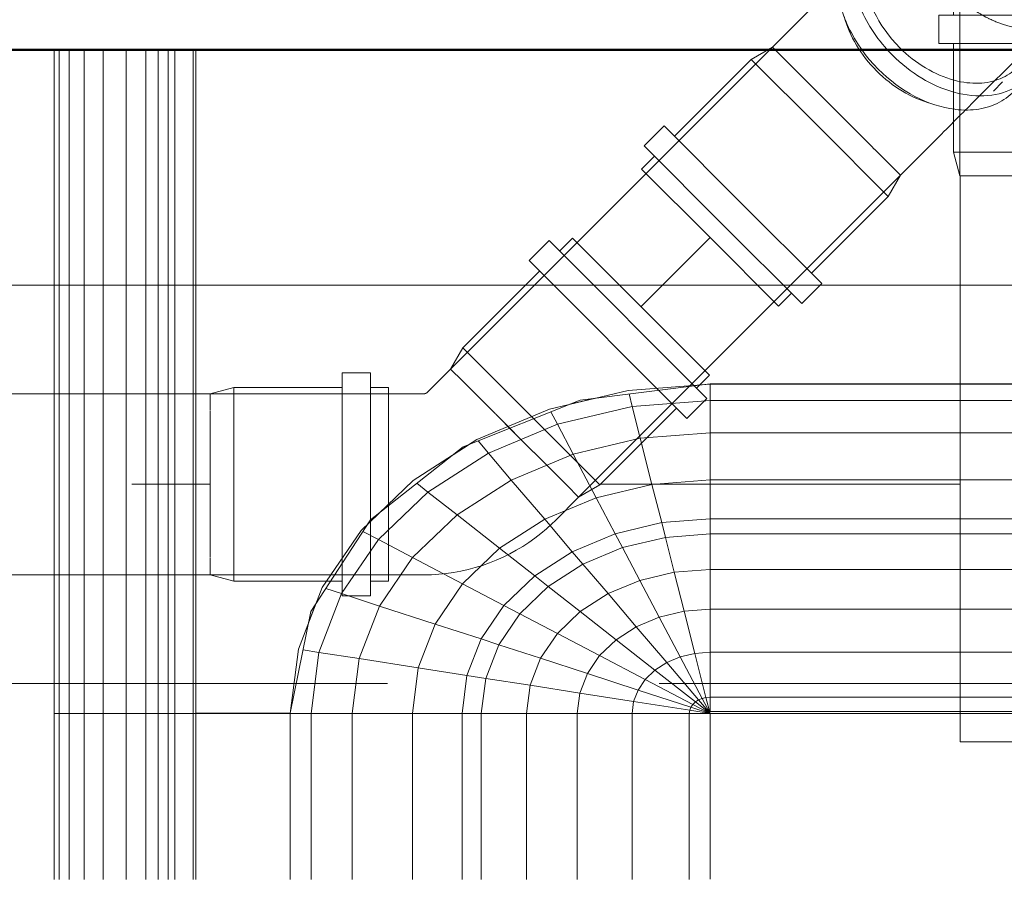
# Model space of a CAD drawing. Header units: millimetres. Extents: x -121 to 17420, y 1231 to 43130.
# Tile 51 of 57: x 14904 to 15176, y 42347 to 42584. Entities that reach past the tile are written whole.
import ezdxf

# ---------------------------------------------------------------- set-up
doc = ezdxf.new("R2010")
doc.units = ezdxf.units.MM
doc.linetypes.add('ADSK_Скрыто', pattern=[300, 150, -150])
doc.linetypes.add('ADSK_Штриховая_ш3 п1_5', pattern=[225, 150, -75])
for name, color, linetype, lineweight in [('A-____-____-DIMS', 211, 'Continuous', 9), ('A-____-____-DIMS-50', 211, 'Continuous', 9), ('A-DETL-____-HDLN', 90, 'ADSK_Скрыто', 9), ('A-DETL-____-MBND', 5, 'ADSK_Штриховая_ш3 п1_5', 20), ('A-WALL-____-MCUT', 113, 'Continuous', 50), ('A-WALL-____-OTLN', 113, 'Continuous', 20), ('M-EQPM-____-OTLN', 50, 'Continuous', 20), ('P-PIPE-____-OTLN', 3, 'Continuous', 20)]:
    doc.layers.add(name, color=color, linetype=linetype, lineweight=lineweight)
doc.styles.add('GOST Common_1', font='GOST_Common.ttf', dxfattribs={"width": 0.9, "height": 125})
doc.dimstyles.new('ADSK_Основной_2_5_мм', dxfattribs={"dimscale": 304.8, "dimtxt": 0.412449, "dimasz": 0.328084, "dimexe": 0.246063, "dimexo": 0.000807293, "dimgap": 0.049213, "dimtad": 1, "dimdec": 0, "dimlfac": 304.8, "dimdsep": 46, "dimtxsty": 'GOST Common_1', "dimblk1": 'OBLIQUE', "dimblk2": 'OBLIQUE', "dimsah": 1, "dimcen": 0.09, "dimdle": 0.246063, "dimazin": 2, "dimtfac": 1, "dimtdec": 4, "dimtix": 1, "dimtmove": 0, "dimatfit": 3, "dimfxl": 1, "dimtvp": 1, "dimtolj": 1, "dimtzin": 0, "dimlwd": 20, "dimlwe": 20, "dimarcsym": 2})

# ---------------------------------------------------------------- blocks, each defined once
blk = doc.blocks.new('Прямая форма - 83 new-608743-В_Этаж 01_Канализация')
at = {"layer": 'A-WALL-____-MCUT', "color": 253}
blk.add_line((5700, -200), (8700, -200), dxfattribs=at)
blk = doc.blocks.new('Прямая форма - SW - 005-608744-В_Этаж 01_Канализация')
blk.add_blockref('Прямая форма - 83 new-608743-В_Этаж 01_Канализация', (0, 0))
blk = doc.blocks.new('Прямая форма - 83 new-608910-В_Этаж 01_Канализация')
at = {"layer": 'M-EQPM-____-OTLN', "color": 9}
for p, q in [((-299.99, 0), (-299.99, -183.27)), ((-291.73, 0), (-291.73, -183.27)), ((-286.45, 0), (-286.45, -183.27)), ((-280.15, 0), (-280.15, -183.27)), ((-261.6, 0), (-261.6, -183.27)), ((-260.87, -183.24), (-260.87, 0)), ((-260.84, 0), (-260.84, -183.27)), ((-298.6, 0), (-298.6, -183.27)), ((-295.82, 0), (-295.82, -183.27)), ((-274.68, 0), (-274.68, -183.27)), ((-271.3, 0), (-271.3, -183.27)), ((-268.48, 0), (-268.48, -183.27)), ((-266.64, 0), (-266.64, -183.27)), ((-118.83, -92.28), (-154.66, -96.74)), ((-141.45, -94.07), (-118.83, -92.32)), ((-21.4, -92.28), (-118.83, -92.28)), ((-118.83, -92.32), (-118.83, -96.84)), ((-118.83, -92.32), (-21.39, -92.32)), ((-118.83, -96.84), (-118.83, -92.32)), ((-163.2, -99.24), (-141.45, -94.07)), ((-140.32, -98.51), (-141.2, -95.06)), ((-154.66, -96.74), (-186.98, -109.66)), ((-150.5, -96.22), (-157.58, -97.91)), ((-118.83, -96.84), (-140.32, -98.51)), ((-118.83, -96.84), (-118.83, -105.76)), ((-21.06, -96.84), (-118.83, -96.84)), ((-118.83, -105.76), (-118.83, -96.84)), ((-183.25, -107.65), (-163.2, -99.24)), ((-160.99, -103.42), (-162.8, -99.99)), ((-140.32, -98.51), (-160.99, -103.42)), ((-138.11, -107.25), (-140.32, -98.51)), ((-160.99, -103.42), (-180.04, -111.41)), ((-156.64, -111.66), (-160.99, -103.42)), ((-118.83, -105.76), (-138.11, -107.25)), ((-118.83, -105.76), (-118.83, -118.79)), ((-18.71, -105.76), (-118.83, -105.76)), ((-118.83, -118.79), (-118.83, -105.76)), ((-200.82, -118.96), (-183.25, -107.65)), ((-180.04, -111.41), (-182.92, -108.03)), ((-138.11, -107.25), (-156.64, -111.66)), ((-134.86, -120.03), (-138.11, -107.25)), ((-186.98, -109.66), (-212.64, -129.78)), ((-180.04, -111.41), (-196.74, -122.16)), ((-185.36, -109.01), (-189.8, -111.86)), ((-173.73, -118.82), (-180.04, -111.41)), ((-156.64, -111.66), (-173.73, -118.82)), ((-150.29, -123.7), (-156.64, -111.66)), ((-215.24, -132.74), (-200.82, -118.96)), ((-173.73, -118.82), (-188.7, -128.46)), ((-164.5, -129.66), (-173.73, -118.82)), ((-118.83, -118.79), (-134.86, -120.03)), ((-118.83, -118.79), (-118.83, -129.56)), ((-16.37, -118.79), (-118.83, -118.79)), ((-118.83, -129.56), (-118.83, -118.79)), ((-196.74, -122.16), (-210.44, -135.26)), ((-196.74, -122.16), (-199.83, -119.73)), ((-188.7, -128.46), (-196.74, -122.16)), ((-134.86, -120.03), (-150.29, -123.7)), ((-132.18, -130.59), (-134.86, -120.03)), ((-150.29, -123.7), (-164.5, -129.66)), ((-145.03, -133.65), (-150.29, -123.7)), ((-209.86, -127.6), (-213.45, -131.03)), ((-212.64, -129.78), (-229.11, -155.13)), ((-188.7, -128.46), (-200.99, -140.21)), ((-176.96, -137.68), (-188.7, -128.46)), ((-164.5, -129.66), (-176.96, -137.68)), ((-156.87, -138.61), (-164.5, -129.66)), ((-118.83, -129.56), (-132.18, -130.59)), ((-118.83, -129.56), (-118.83, -133.71)), ((-15, -129.56), (-118.83, -129.56)), ((-118.83, -133.71), (-118.83, -129.56)), ((-225.96, -148.47), (-215.24, -132.74)), ((-210.44, -135.26), (-214.73, -133.01)), ((-132.18, -130.59), (-145.03, -133.65)), ((-131.15, -134.66), (-132.18, -130.59)), ((-210.44, -135.26), (-220.62, -150.2)), ((-200.99, -140.21), (-210.44, -135.26)), ((-145.03, -133.65), (-156.87, -138.61)), ((-143.01, -137.48), (-145.03, -133.65)), ((-131.15, -134.66), (-143.01, -137.48)), ((-118.83, -133.71), (-131.15, -134.66)), ((-128.72, -144.27), (-131.15, -134.66)), ((-118.83, -133.71), (-118.83, -143.5)), ((-14.47, -133.71), (-118.83, -133.71)), ((-118.83, -143.5), (-118.83, -133.71)), ((-176.96, -137.68), (-187.18, -147.45)), ((-167.24, -145.29), (-176.96, -137.68)), ((-156.87, -138.61), (-167.24, -145.29)), ((-153.93, -142.06), (-156.87, -138.61)), ((-143.01, -137.48), (-153.93, -142.06)), ((-138.23, -146.53), (-143.01, -137.48)), ((-200.99, -140.21), (-210.13, -153.61)), ((-187.18, -147.45), (-200.99, -140.21)), ((-153.93, -142.06), (-163.51, -148.22)), ((-146.99, -150.2), (-153.93, -142.06)), ((-118.83, -143.5), (-128.72, -144.27)), ((-118.83, -143.5), (-118.83, -154.51)), ((-13.23, -143.5), (-118.83, -143.5)), ((-118.83, -154.51), (-118.83, -143.5)), ((-167.24, -145.29), (-175.76, -153.43)), ((-163.51, -148.22), (-167.24, -145.29)), ((-138.23, -146.53), (-146.99, -150.2)), ((-128.72, -144.27), (-138.23, -146.53)), ((-132.86, -156.7), (-138.23, -146.53)), ((-125.98, -155.06), (-128.72, -144.27)), ((-232.55, -165.53), (-225.96, -148.47)), ((-220.62, -150.2), (-224.98, -148.78)), ((-187.18, -147.45), (-194.78, -158.6)), ((-175.76, -153.43), (-187.18, -147.45)), ((-163.51, -148.22), (-171.37, -155.74)), ((-154.68, -155.15), (-163.51, -148.22)), ((-220.62, -150.2), (-226.89, -166.41)), ((-210.13, -153.61), (-220.62, -150.2)), ((-146.99, -150.2), (-154.68, -155.15)), ((-139.2, -159.35), (-146.99, -150.2)), ((-227.69, -152.95), (-229.73, -158.23)), ((-210.13, -153.61), (-215.75, -168.15)), ((-194.78, -158.6), (-210.13, -153.61)), ((-175.76, -153.43), (-182.09, -162.72)), ((-171.37, -155.74), (-175.76, -153.43)), ((-118.83, -154.51), (-125.98, -155.06)), ((-118.83, -154.51), (-118.83, -166.38)), ((-11.83, -154.51), (-118.83, -154.51)), ((-118.83, -166.38), (-118.83, -154.51)), ((-229.11, -155.13), (-234.78, -183.24)), ((-171.37, -155.74), (-177.21, -164.3)), ((-160.98, -161.18), (-171.37, -155.74)), ((-154.68, -155.15), (-160.98, -161.18)), ((-144.76, -162.93), (-154.68, -155.15)), ((-132.86, -156.7), (-139.2, -159.35)), ((-125.98, -155.06), (-132.86, -156.7)), ((-127.07, -167.67), (-132.86, -156.7)), ((-123.03, -166.71), (-125.98, -155.06)), ((-194.78, -158.6), (-199.45, -170.69)), ((-182.09, -162.72), (-194.78, -158.6)), ((-139.2, -159.35), (-144.76, -162.93)), ((-130.79, -169.23), (-139.2, -159.35)), ((-182.09, -162.72), (-185.98, -172.79)), ((-177.21, -164.3), (-182.09, -162.72)), ((-160.98, -161.18), (-165.67, -168.05)), ((-149.32, -167.29), (-160.98, -161.18)), ((-144.76, -162.93), (-149.32, -167.29)), ((-134.05, -171.33), (-144.76, -162.93)), ((-234.78, -183.27), (-232.55, -165.53)), ((-226.89, -166.41), (-231.25, -165.73)), ((-177.21, -164.3), (-180.8, -173.6)), ((-165.67, -168.05), (-177.21, -164.3)), ((-226.89, -166.41), (-229.01, -183.27)), ((-215.75, -168.15), (-226.89, -166.41)), ((-215.75, -168.15), (-217.65, -183.27)), ((-199.45, -170.69), (-215.75, -168.15)), ((-165.67, -168.05), (-168.55, -175.51)), ((-152.71, -172.26), (-165.67, -168.05)), ((-149.32, -167.29), (-152.71, -172.26)), ((-136.73, -173.89), (-149.32, -167.29)), ((-127.07, -167.67), (-130.79, -169.23)), ((-123.03, -166.71), (-127.07, -167.67)), ((-121.02, -179.12), (-127.07, -167.67)), ((-118.83, -166.38), (-123.03, -166.71)), ((-119.94, -178.86), (-123.03, -166.71)), ((-118.83, -166.38), (-118.83, -178.78)), ((-9.11, -166.38), (-118.83, -166.38)), ((-118.83, -178.78), (-118.83, -166.38)), ((-199.45, -170.69), (-201.03, -183.27)), ((-185.98, -172.79), (-199.45, -170.69)), ((-134.05, -171.33), (-136.73, -173.89)), ((-130.79, -169.23), (-134.05, -171.33)), ((-122.88, -180.09), (-134.05, -171.33)), ((-122.01, -179.53), (-130.79, -169.23)), ((-185.98, -172.79), (-187.3, -183.27)), ((-180.8, -173.6), (-185.98, -172.79)), ((-180.8, -173.6), (-182.02, -183.27)), ((-168.55, -175.51), (-180.8, -173.6)), ((-152.71, -172.26), (-154.8, -177.66)), ((-138.72, -176.81), (-152.71, -172.26)), ((-136.73, -173.89), (-138.72, -176.81)), ((-123.59, -180.77), (-136.73, -173.89)), ((-168.55, -175.51), (-169.53, -183.27)), ((-154.8, -177.66), (-168.55, -175.51)), ((-154.8, -177.66), (-155.5, -183.27)), ((-139.94, -179.98), (-154.8, -177.66)), ((-138.72, -176.81), (-139.94, -179.98)), ((-124.12, -181.55), (-138.72, -176.81)), ((-121.02, -179.12), (-122.01, -179.53)), ((-119.94, -178.86), (-121.02, -179.12)), ((-118.83, -183.27), (-121.02, -179.12)), ((-118.83, -178.78), (-119.94, -178.86)), ((-118.83, -183.27), (-119.94, -178.86)), ((-118.83, -178.78), (-118.83, -182.73)), ((118.83, -178.78), (-118.83, -178.78)), ((-118.83, -182.73), (-118.83, -178.78)), ((-139.94, -179.98), (-140.36, -183.27)), ((-124.45, -182.4), (-139.94, -179.98)), ((-124.12, -181.55), (-124.45, -182.4)), ((-123.59, -180.77), (-124.12, -181.55)), ((-118.83, -183.27), (-124.12, -181.55)), ((-122.88, -180.09), (-123.59, -180.77)), ((-118.83, -183.27), (-123.59, -180.77)), ((-122.01, -179.53), (-122.88, -180.09)), ((-118.83, -183.27), (-122.88, -180.09)), ((-118.83, -183.27), (-122.01, -179.53)), ((-298.6, -183.27), (-299.99, -183.27)), ((-299.99, -183.27), (-299.99, -229.09)), ((-299.99, -183.27), (-298.6, -183.27)), ((-295.82, -183.27), (-298.6, -183.27)), ((-298.6, -183.27), (-298.6, -229.09)), ((-298.6, -183.27), (-295.82, -183.27)), ((-291.73, -183.27), (-295.82, -183.27)), ((-295.82, -183.27), (-295.82, -229.09)), ((-295.82, -183.27), (-291.73, -183.27)), ((-286.45, -183.27), (-291.73, -183.27)), ((-291.73, -183.27), (-291.73, -229.09)), ((-291.73, -183.27), (-286.45, -183.27)), ((-280.15, -183.27), (-286.45, -183.27)), ((-286.45, -183.27), (-286.45, -229.09)), ((-286.45, -183.27), (-280.15, -183.27)), ((-276.59, -183.27), (-280.15, -183.27)), ((-280.15, -183.27), (-280.15, -229.09)), ((-280.15, -183.27), (-276.59, -183.27)), ((-274.68, -183.27), (-276.59, -183.27)), ((-276.59, -183.27), (-274.68, -183.27)), ((-271.3, -183.27), (-274.68, -183.27)), ((-274.68, -183.27), (-274.68, -229.09)), ((-274.68, -183.27), (-271.3, -183.27)), ((-268.48, -183.27), (-271.3, -183.27)), ((-271.3, -183.27), (-271.3, -229.09)), ((-271.3, -183.27), (-268.48, -183.27)), ((-266.64, -183.27), (-268.48, -183.27)), ((-268.48, -183.27), (-268.48, -229.09)), ((-268.48, -183.27), (-266.64, -183.27)), ((-261.6, -183.27), (-266.64, -183.27)), ((-266.64, -183.27), (-266.64, -229.09)), ((-266.64, -183.27), (-261.6, -183.27)), ((-260.87, -183.27), (-261.6, -183.27)), ((-261.6, -183.27), (-261.6, -229.09)), ((-261.6, -183.27), (-260.87, -183.27)), ((-234.78, -183.24), (-260.84, -183.24)), ((-260.84, -183.27), (-260.84, -229.09)), ((-260.84, -183.27), (-234.78, -183.27)), ((-234.78, -183.27), (-234.78, -229.09)), ((-234.78, -183.27), (-229.01, -183.27)), ((-229.01, -183.27), (-234.78, -183.27)), ((-229.01, -183.27), (-229.01, -229.09)), ((-229.01, -183.27), (-217.65, -183.27)), ((-217.65, -183.27), (-229.01, -183.27)), ((-217.65, -183.27), (-217.65, -229.09)), ((-217.65, -183.27), (-201.03, -183.27)), ((-201.03, -183.27), (-217.65, -183.27)), ((-201.03, -183.27), (-201.03, -229.09)), ((-201.03, -183.27), (-187.3, -183.27)), ((-187.3, -183.27), (-201.03, -183.27)), ((-187.3, -183.27), (-187.3, -229.09)), ((-187.3, -183.27), (-182.02, -183.27)), ((-182.02, -183.27), (-187.3, -183.27)), ((-182.02, -183.27), (-182.02, -229.09)), ((-182.02, -183.27), (-169.53, -183.27)), ((-169.53, -183.27), (-182.02, -183.27)), ((-169.53, -183.27), (-169.53, -229.09)), ((-169.53, -183.27), (-155.5, -183.27)), ((-155.5, -183.27), (-169.53, -183.27)), ((-155.5, -183.27), (-155.5, -229.09)), ((-155.5, -183.27), (-140.36, -183.27)), ((-140.36, -183.27), (-155.5, -183.27)), ((-140.36, -183.27), (-140.36, -229.09)), ((-140.36, -183.27), (-124.56, -183.27)), ((-124.56, -183.27), (-140.36, -183.27)), ((-124.45, -182.4), (-124.56, -183.27)), ((-124.56, -183.27), (-124.56, -229.09)), ((-124.56, -183.27), (-118.83, -183.27)), ((-118.83, -183.27), (-124.56, -183.27)), ((-118.83, -183.27), (-124.45, -182.4)), ((-118.83, -182.73), (-5.2, -182.73)), ((-118.83, -229.07), (-118.83, -183.27)), ((-118.83, -183.27), (-118.83, -229.07)), ((-7.32, -183.27), (-118.83, -183.27))]:
    blk.add_line(p, q, dxfattribs=at)
blk = doc.blocks.new('Прямая форма - FU - 054-608911-В_Этаж 01_Канализация')
blk.add_blockref('Прямая форма - 83 new-608910-В_Этаж 01_Канализация', (0, 0))
blk = doc.blocks.new('83 new_ifc_RVT-1-В_Этаж 01_Канализация')
at = {"layer": 'A-WALL-____-OTLN', "color": 9, "lineweight": 20}
blk.add_blockref('Прямая форма - SW - 005-608744-В_Этаж 01_Канализация', (21210.28, 42775.83), dxfattribs=at)
at = {"layer": 'M-EQPM-____-OTLN', "color": 9, "lineweight": 20}
blk.add_blockref('Прямая форма - FU - 054-608911-В_Этаж 01_Канализация', (29360.06, 42575.83), dxfattribs=at)
blk = doc.blocks.new('ADSK_ППР_Отвод канализационный - Отвод раструбный-1589351-В_Этаж 01_Канализация')
at = {"layer": 'A-DETL-____-HDLN', "color": 12, "flags": 128}
for points in [[(29310.28, 42617.99), (29310.28, 42617.97), (29310.28, 42617.91), (29310.28, 42617.8), (29310.28, 42617.66)], [(29360.28, 42617.61), (29360.28, 42617.77), (29360.28, 42617.89), (29360.28, 42617.96), (29360.28, 42617.99), (29360.28, 42617.99)]]:
    blk.add_lwpolyline(points, dxfattribs=at)
at = {"layer": 'A-DETL-____-HDLN', "color": 12}
for start, end in [(120, 124.5503), (123.1576, 124.4513), (55.4497, 60), (55.5487, 56.8424), (127.7012, 135), (127.7999, 128.6079), (125.0049, 127.1875), (52.8125, 54.9951), (45, 52.2988), (51.3921, 52.2001), (168.8794, 181.5617), (357.2414, 11.1206)]:
    blk.add_arc((29335.28, 42617.99), 25, start, end, dxfattribs=at)
at = {"layer": 'P-PIPE-____-OTLN', "color": 22}
for p, q in [((29308.53, 42590.33), (29308.53, 42585.33)), ((29362.03, 42590.33), (29308.53, 42590.33)), ((29310.28, 42591.68), (29310.28, 42540.99)), ((29360.28, 42540.99), (29360.28, 42591.68)), ((29362.03, 42585.33), (29362.03, 42590.33)), ((29304.48, 42585.33), (29304.48, 42577.53)), ((29366.08, 42585.33), (29304.48, 42585.33)), ((29366.08, 42577.53), (29366.08, 42585.33)), ((29366.08, 42577.53), (29304.48, 42577.53)), ((29308.53, 42577.53), (29308.53, 42547.53)), ((29362.03, 42547.53), (29362.03, 42577.53)), ((29308.53, 42547.53), (29310.28, 42540.99)), ((29362.03, 42547.53), (29308.53, 42547.53)), ((29360.28, 42540.99), (29362.03, 42547.53)), ((29310.28, 42540.99), (29314.9, 42540.99)), ((29315.06, 42540.99), (29315.5, 42540.99)), ((29315.47, 42540.99), (29327.51, 42540.99)), ((29327.88, 42540.99), (29335.28, 42540.99)), ((29335.28, 42540.99), (29342.69, 42540.99)), ((29343.06, 42540.99), (29355.09, 42540.99)), ((29355.07, 42540.99), (29355.51, 42540.99)), ((29355.67, 42540.99), (29360.28, 42540.99))]:
    blk.add_line(p, q, dxfattribs=at)
at = {"layer": 'P-PIPE-____-OTLN', "color": 22, "flags": 128}
for points in [[(29310.28, 42617.66), (29310.28, 42617.47), (29310.28, 42617.24), (29310.28, 42616.97), (29310.28, 42616.66), (29310.28, 42616.31), (29310.28, 42615.92), (29310.28, 42615.49), (29310.28, 42615.02), (29310.28, 42614.52), (29310.28, 42613.97), (29310.28, 42613.4), (29310.28, 42612.79), (29310.28, 42612.14), (29310.28, 42611.46), (29310.28, 42610.75), (29310.28, 42610.01), (29310.28, 42609.24), (29310.28, 42608.45), (29310.28, 42607.62), (29310.28, 42606.77), (29310.28, 42605.9), (29310.28, 42605), (29310.28, 42604.08), (29310.28, 42603.14), (29310.28, 42602.19), (29310.28, 42601.21), (29310.28, 42600.23), (29310.28, 42599.22), (29310.28, 42598.21), (29310.28, 42597.18), (29310.28, 42596.15), (29310.28, 42595.11), (29310.28, 42594.06), (29310.28, 42593.01), (29310.28, 42591.96), (29310.28, 42591.68)], [(29360.28, 42591.68), (29360.28, 42592.73), (29360.28, 42593.78), (29360.28, 42594.83), (29360.28, 42595.87), (29360.28, 42596.91), (29360.28, 42597.93), (29360.28, 42598.95), (29360.28, 42599.96), (29360.28, 42600.95), (29360.28, 42601.93), (29360.28, 42602.89), (29360.28, 42603.83), (29360.28, 42604.75), (29360.28, 42605.66), (29360.28, 42606.54), (29360.28, 42607.39), (29360.28, 42608.23), (29360.28, 42609.03), (29360.28, 42609.81), (29360.28, 42610.56), (29360.28, 42611.27), (29360.28, 42611.96), (29360.28, 42612.62), (29360.28, 42613.24), (29360.28, 42613.82), (29360.28, 42614.37), (29360.28, 42614.89), (29360.28, 42615.37), (29360.28, 42615.8), (29360.28, 42616.21), (29360.28, 42616.57), (29360.28, 42616.89), (29360.28, 42617.17), (29360.28, 42617.41), (29360.28, 42617.61)]]:
    blk.add_lwpolyline(points, dxfattribs=at)
at = {"layer": 'P-PIPE-____-OTLN', "color": 22}
for radius, start, end in [(30.8, 90, 212.271), (30.8, 328.1809, 90), (26.75, 90, 200.1682), (26.75, 339.6863, 90), (25, 124.5669, 127.6843), (25, 52.3157, 55.4331)]:
    blk.add_arc((29335.28, 42617.99), radius, start, end, dxfattribs=at)
blk = doc.blocks.new('ADSK_ППР_Отвод канализационный_Составной - Отвод раструбный-1589352-В_Этаж 01_Канализация')
at = {"layer": 'A-DETL-____-HDLN', "color": 12}
for p, q in [((29306.25, 42624.32), (29306.02, 42624.08)), ((29313.41, 42560.77), (29342.05, 42589.41)), ((29325.93, 42570.81), (29340.93, 42585.81)), ((29325.93, 42570.81), (29340.93, 42585.81)), ((29319.53, 42564.41), (29322.03, 42566.91)), ((29319.53, 42564.41), (29322.03, 42566.91)), ((29324.9, 42564.05), (29328.8, 42567.95)), ((29324.9, 42564.05), (29328.8, 42567.95))]:
    blk.add_line(p, q, dxfattribs=at)
at = {"layer": 'A-DETL-____-HDLN', "color": 12, "flags": 128}
blk.add_lwpolyline([(29313.41, 42560.77), (29312.87, 42560.23), (29312.32, 42559.67), (29311.74, 42559.1), (29311.15, 42558.5), (29310.53, 42557.89), (29309.91, 42557.26), (29309.26, 42556.62), (29308.6, 42555.96)], dxfattribs=at)
at = {"layer": 'A-DETL-____-HDLN', "color": 12}
for radius, start, end in [(30.8, 85.9067, 102.7602), (26.75, 85.938, 102.6694), (26.75, 68.0505, 85.4621), (30.8, 49.9067, 66.7602), (25, 45, 225), (30.8, 121.7939, 138.7602), (26.75, 104.0505, 121.4621), (25, 60, 120), (26.75, 49.938, 66.6694), (26.75, 121.938, 138.6694), (25, 120, 124.5503), (25, 55.4497, 60), (25, 127.7012, 135), (25, 125.0049, 127.1875), (25, 52.8125, 54.9951), (25, 45, 52.2988), (26.75, 45, 49.4621), (26.75, 32.0505, 45), (25, 135, 225), (26.75, 140.0505, 157.4621), (25, 225, 45), (25, 225, 45), (30.8, 13.9067, 30.7602), (26.75, 13.938, 30.6694), (30.8, 157.9067, 174.7602), (26.75, 157.938, 174.6694), (26.75, 9, 13.4621), (26.75, 176.0505, 193.4621), (26.75, 356.0505, 9), (26.75, 349.323, 354.6694), (30.8, 337.9067, 354.7602), (26.75, 333, 348.9594), (30.8, 193.9067, 210.7602), (26.75, 193.938, 195.6628), (26.75, 195.9655, 225), (26.75, 225, 333), (30.8, 211.9597, 225), (30.8, 297, 326.3639), (30.8, 225, 249.3691), (30.8, 294.7541, 297), (30.8, 249.7035, 261), (30.8, 261, 293.7837)]:
    blk.add_arc((29335.28, 42617.99), radius, start, end, dxfattribs=at)
for centre, major_axis, start_param, end_param in [((29322.02, 42604.73), (-18.92, 18.92), 6.04032, 6.098085), ((29322.02, 42604.73), (-18.92, 18.92), 6.04032, 6.098085), ((29325.28, 42607.99), (-17.68, 17.68), 0.134589, 0.158584), ((29325.28, 42607.99), (-17.68, 17.68), 0.134589, 0.158584), ((29325.28, 42607.99), (-17.68, 17.68), 1.41539, 1.570796), ((29325.28, 42607.99), (-17.68, 17.68), 1.41539, 1.832596), ((29325.28, 42607.99), (-17.68, 17.68), 1.570796, 1.917645), ((29322.02, 42604.73), (-18.92, 18.92), 1.646483, 2.010157), ((29322.02, 42604.73), (-18.92, 18.92), 1.646483, 2.010157), ((29325.28, 42607.99), (-17.68, 17.68), 1.832596, 1.917645), ((29325.28, 42607.99), (-17.68, 17.68), 1.924615, 3.042826), ((29325.28, 42607.99), (-17.68, 17.68), 1.924615, 2.094395), ((29325.28, 42607.99), (-17.68, 17.68), 2.094395, 3.042826), ((29325.28, 42607.99), (-17.68, 17.68), 2.193698, 2.228512), ((29325.28, 42607.99), (-17.68, 17.68), 2.193698, 2.228512), ((29322.02, 42604.73), (-18.92, 18.92), 3.141593, 3.384458), ((29322.02, 42604.73), (-18.92, 18.92), 3.141593, 3.384458), ((29322.02, 42604.73), (-18.92, 18.92), 2.016046, 2.199115), ((29322.02, 42604.73), (-18.92, 18.92), 2.016046, 2.199115), ((29322.02, 42604.73), (-18.92, 18.92), 2.827433, 3.088908), ((29322.02, 42604.73), (-18.92, 18.92), 2.827433, 3.088908), ((29322.02, 42604.73), (-18.92, 18.92), 3.098627, 3.141593), ((29322.02, 42604.73), (-18.92, 18.92), 3.098627, 3.141593), ((29322.02, 42604.73), (-18.92, 18.92), 2.199115, 2.827433), ((29322.02, 42604.73), (-18.92, 18.92), 2.199115, 2.827433), ((29307.02, 42589.73), (-21.78, 21.78), 2.247966, 3.672053), ((29307.02, 42589.73), (-21.78, 21.78), 2.247966, 3.672053), ((29307.02, 42589.73), (-18.92, 18.92), 2.257449, 3.455752), ((29307.02, 42589.73), (-18.92, 18.92), 2.257449, 3.455752), ((29303.12, 42585.83), (-21.78, 21.78), 2.404928, 3.455752), ((29303.12, 42585.83), (-21.78, 21.78), 2.404928, 3.455752)]:
    blk.add_ellipse(centre, major_axis=major_axis, ratio=0.707107, start_param=start_param, end_param=end_param, dxfattribs=at)
at = {"layer": 'A-DETL-____-MBND', "color": 22}
for p, q in [((29305.99, 42624.06), (29278.06, 42596.12)), ((29303.1, 42623.64), (29288.1, 42608.64)), ((29303.1, 42623.64), (29288.1, 42608.64)), ((29285.24, 42611.51), (29281.34, 42607.61)), ((29285.24, 42611.51), (29281.34, 42607.61)), ((29284.2, 42604.74), (29281.7, 42602.24)), ((29284.2, 42604.74), (29281.7, 42602.24)), ((29264.9, 42582.96), (29258.46, 42576.53)), ((29258.46, 42576.53), (29252.61, 42573.15)), ((29258.46, 42576.53), (29265.36, 42569.64)), ((29252.61, 42573.15), (29231.39, 42551.94)), ((29252.61, 42573.15), (29271.52, 42554.23)), ((29265.66, 42569.33), (29286.2, 42548.8)), ((29228.53, 42554.8), (29223.02, 42549.28)), ((29228.53, 42554.8), (29250.31, 42533.02)), ((29271.52, 42554.23), (29290.44, 42535.32)), ((29223.02, 42549.28), (29244.79, 42527.51)), ((29225.88, 42546.42), (29222.34, 42542.88)), ((29286.62, 42548.37), (29293.82, 42541.17)), ((29293.82, 42541.17), (29300.25, 42547.61)), ((29222.34, 42542.88), (29241.26, 42523.97)), ((29290.44, 42535.32), (29293.82, 42541.17)), ((29250.31, 42533.02), (29272.09, 42511.24)), ((29269.23, 42514.11), (29290.44, 42535.32)), ((29244.79, 42527.51), (29266.57, 42505.73)), ((29241.26, 42523.97), (29260.17, 42505.05)), ((29266.57, 42505.73), (29272.09, 42511.24)), ((29260.17, 42505.05), (29263.71, 42508.59))]:
    blk.add_line(p, q, dxfattribs=at)
at = {"layer": 'A-DETL-____-MBND', "color": 22, "flags": 128}
for points in [[(29264.9, 42582.96), (29265.64, 42583.71), (29266.39, 42584.45), (29267.13, 42585.19), (29267.86, 42585.93), (29268.59, 42586.66), (29269.32, 42587.39), (29270.04, 42588.11), (29270.75, 42588.82), (29271.45, 42589.52), (29272.14, 42590.21), (29272.82, 42590.89), (29273.49, 42591.56), (29274.14, 42592.21), (29274.78, 42592.85), (29275.4, 42593.47), (29276.01, 42594.08), (29276.6, 42594.66), (29277.17, 42595.23), (29277.72, 42595.78), (29278.06, 42596.12)], [(29308.53, 42555.89), (29307.93, 42555.29), (29307.25, 42554.6), (29306.55, 42553.91), (29305.85, 42553.2), (29305.13, 42552.49), (29304.41, 42551.77), (29303.68, 42551.04), (29302.95, 42550.3), (29302.21, 42549.57), (29301.47, 42548.82), (29300.73, 42548.08), (29300.25, 42547.61)]]:
    blk.add_lwpolyline(points, dxfattribs=at)
at = {"layer": 'A-DETL-____-MBND', "color": 22}
for start, end in [(103.3599, 121.7), (67.3599, 85.7), (45, 49.7), (31.3599, 45), (139.4007, 157.7), (355.3599, 13.7), (175.3599, 193.7), (326.4577, 337.7)]:
    blk.add_arc((29335.28, 42617.99), 30.8, start, end, dxfattribs=at)
for centre, major_axis, start_param, end_param in [((29322.02, 42604.73), (-18.92, 18.92), 6.099946, 7.853982), ((29322.02, 42604.73), (-18.92, 18.92), 6.099946, 7.853982), ((29325.28, 42607.99), (-17.68, 17.68), 0.160574, 1.4134), ((29325.28, 42607.99), (-17.68, 17.68), 0.160574, 1.4134), ((29307.02, 42589.73), (-21.78, 21.78), 5.752725, 7.853982), ((29307.02, 42589.73), (-21.78, 21.78), 5.752725, 7.853982), ((29307.02, 42589.73), (-18.92, 18.92), 5.969026, 7.853982), ((29307.02, 42589.73), (-18.92, 18.92), 5.969026, 7.853982), ((29303.12, 42585.83), (-21.78, 21.78), 5.969026, 7.853982), ((29303.12, 42585.83), (-21.78, 21.78), 5.969026, 7.853982), ((29325.28, 42607.99), (-17.68, 17.68), 0.913081, 0.942478), ((29325.28, 42607.99), (-17.68, 17.68), 0.913081, 0.942478), ((29322.02, 42604.73), (-18.92, 18.92), 1.570796, 1.644598), ((29322.02, 42604.73), (-18.92, 18.92), 1.570796, 1.644598), ((29300.62, 42583.33), (-18.92, 18.92), 0.884059, 1.570796), ((29300.62, 42583.33), (-18.92, 18.92), 0.884059, 1.570796), ((29307.02, 42589.73), (-18.92, 18.92), 1.570796, 2.255563), ((29307.02, 42589.73), (-18.92, 18.92), 1.570796, 2.255563), ((29307.02, 42589.73), (-21.78, 21.78), 1.570796, 2.246328), ((29307.02, 42589.73), (-21.78, 21.78), 1.570796, 2.246328), ((29300.62, 42583.33), (-18.92, 18.92), 1.570796, 2.257534), ((29300.62, 42583.33), (-18.92, 18.92), 1.570796, 2.257534), ((29303.12, 42585.83), (-21.78, 21.78), 1.570796, 2.403291), ((29303.12, 42585.83), (-21.78, 21.78), 1.570796, 2.403291)]:
    blk.add_ellipse(centre, major_axis=major_axis, ratio=0.707107, start_param=start_param, end_param=end_param, dxfattribs=at)
blk = doc.blocks.new('ADSK_ППР_Отвод канализационный_Составной - Отвод раструбный-V6-В_Этаж 01_Канализация')
at = {"layer": 'A-DETL-____-HDLN', "color": 12}
blk.add_line((-10.01, 25.35), (-10.05, 25.31), dxfattribs=at)
at = {"layer": 'A-DETL-____-MBND', "color": 22}
for p, q in [((23.71, 67.27), (18.19, 61.75)), ((67.27, 23.71), (23.71, 67.27)), ((30.11, 67.94), (26.57, 64.4)), ((67.94, 30.11), (30.11, 67.94)), ((61.75, 18.19), (18.19, 61.75)), ((21.06, 58.89), (-0.15, 37.68)), ((-0.15, 37.68), (-3.54, 31.82)), ((37.68, -0.15), (-0.15, 37.68)), ((-25.67, 30.8), (-33.47, 30.8)), ((-33.47, -30.8), (-33.47, 30.8)), ((-25.67, -30.8), (-25.67, 30.8)), ((-3.54, 31.82), (-9.97, 25.39)), ((-0.27, 28.56), (-3.54, 31.82)), ((64.4, 26.57), (67.94, 30.11)), ((8.64, 19.64), (0.13, 28.15)), ((-63.47, 26.75), (-70, 25)), ((-10.9, 25), (-70, 25)), ((-70, 25), (-70, 20.38)), ((-33.47, 26.75), (-63.47, 26.75)), ((-63.47, -26.75), (-63.47, 26.75)), ((-20.67, 26.75), (-25.67, 26.75)), ((-20.67, -26.75), (-20.67, 26.75)), ((61.75, 18.19), (67.27, 23.71)), ((-70, 20.23), (-70, 19.78)), ((-70, 19.81), (-70, 7.78)), ((14.14, 14.14), (8.91, 19.38)), ((37.68, -0.15), (58.89, 21.06)), ((19.38, 8.91), (14.14, 14.14)), ((28.15, 0.13), (19.64, 8.64)), ((-70, 7.41), (-70, -7.41)), ((31.82, -3.54), (28.56, -0.27)), ((31.82, -3.54), (37.68, -0.15)), ((25.39, -9.97), (31.82, -3.54)), ((-70, -7.78), (-70, -19.81)), ((-70, -19.78), (-70, -20.23)), ((-70, -20.38), (-70, -25)), ((-70, -25), (-63.47, -26.75)), ((-70, -25), (-10.9, -25)), ((-63.47, -26.75), (-33.47, -26.75)), ((-25.67, -26.75), (-20.67, -26.75)), ((-33.47, -30.8), (-25.67, -30.8))]:
    blk.add_line(p, q, dxfattribs=at)
at = {"layer": 'A-DETL-____-MBND', "color": 22, "flags": 128}
for points in [[(-9.97, 25.39), (-10.01, 25.35), (-10.05, 25.31), (-10.09, 25.28), (-10.13, 25.25), (-10.17, 25.22), (-10.22, 25.19), (-10.26, 25.16), (-10.31, 25.14), (-10.36, 25.12), (-10.41, 25.1), (-10.45, 25.08), (-10.5, 25.06), (-10.56, 25.05), (-10.61, 25.03), (-10.66, 25.02), (-10.71, 25.01), (-10.76, 25.01), (-10.81, 25), (-10.87, 25), (-10.9, 25)], [(-10.9, -25), (-8.85, -24.96), (-6.8, -24.84), (-4.76, -24.63), (-2.72, -24.34), (-0.71, -23.98), (1.3, -23.53), (3.28, -23), (5.24, -22.39), (7.18, -21.71), (9.08, -20.95), (10.96, -20.11), (12.8, -19.2), (14.6, -18.22), (16.36, -17.16), (18.07, -16.04), (19.75, -14.84), (21.37, -13.59), (22.94, -12.26), (24.45, -10.88), (25.39, -9.97)]]:
    blk.add_lwpolyline(points, dxfattribs=at)
blk = doc.blocks.new('DIMBLOCK4-В_Этаж 01_Канализация')
at = {"layer": 'A-____-____-DIMS-50', "lineweight": 20}
for p, q in [((15188.38, 41994.97), (15188.38, 42309.74)), ((15863.38, 41994.97), (15863.38, 42069.97)), ((15113.38, 41994.97), (15938.38, 41994.97)), ((15188.38, 41994.97), (15188.38, 41919.97)), ((15863.38, 41994.97), (15863.38, 41990.68))]:
    blk.add_line(p, q, dxfattribs=at)
at = {"layer": 'A-____-____-DIMS-50', "lineweight": 40}
for p, q in [((15188.38, 41994.97), (15238.38, 42044.97)), ((15863.38, 41994.97), (15913.38, 42044.97)), ((15188.38, 41994.97), (15138.38, 41944.97)), ((15863.38, 41994.97), (15813.38, 41944.97))]:
    blk.add_line(p, q, dxfattribs=at)
at = {"layer": 'A-____-____-DIMS-50', "color": 0, "lineweight": 20, "insert": (15407.62, 42173.32), "char_height": 125, "width": 283.8162, "attachment_point": 1, "line_spacing_factor": 1.022761, "style": 'GOST Common_1'}
blk.add_mtext('675', dxfattribs=at)
blk = doc.blocks.new('_Oblique')
at = {"color": 0, "linetype": 'ByBlock', "lineweight": -2}
blk.add_line((-0.5, -0.5), (0.5, 0.5), dxfattribs=at)

msp = doc.modelspace()

# ---------------------------------------------------------------- linework, layer by layer
at = {"layer": 'A-DETL-____-HDLN', "color": 12}
for p, q in [((15118.7271, 42569.36), (15118.4798, 42569.6072)), ((15139.6867, 42548.4004), (15139.3183, 42548.7687)), ((15045.7887, 42510.8309), (15043.4336, 42510.8309)), ((15081.1441, 42510.8309), (15045.9291, 42510.8309)), ((15116.4994, 42510.8309), (15081.2844, 42510.8309)), ((15122.5905, 42510.8309), (15116.6397, 42510.8309)), ((15213.3277, 42510.8309), (15163.4269, 42510.8309)), ((15025.9638, 42484.3656), (15026.327, 42484.0024)), ((15034.8913, 42475.4381), (15035.0858, 42475.2437)), ((14956.2142, 42463.2847), (14956.2142, 42463.5596)), ((15045.627, 42464.7024), (15045.8214, 42464.508)), ((15054.3857, 42455.9437), (15054.749, 42455.5805)), ((14956.2142, 42448.1022), (14956.2142, 42448.3771)), ((15163.5146, 42400.8309), (15213.3277, 42400.8309))]:
    msp.add_line(p, q, dxfattribs=at)
at = {"layer": 'A-DETL-____-MBND', "color": 22}
for p, q in [((15111.5575, 42576.5295), (15022.6787, 42487.6507)), ((15118.4519, 42569.6351), (15111.5575, 42576.5295)), ((15139.2894, 42548.7976), (15118.7554, 42569.3317)), ((15146.9129, 42541.1742), (15139.715, 42548.372)), ((15058.0341, 42452.2954), (15146.9129, 42541.1742)), ((15094.3528, 42523.9695), (15075.2387, 42504.8554)), ((15043.384, 42510.8309), (14630.2383, 42510.8309)), ((15163.3773, 42510.8309), (15122.6402, 42510.8309)), ((15022.6787, 42487.6507), (15025.9434, 42484.386)), ((15026.3485, 42483.981), (15034.8579, 42475.4715)), ((14956.2142, 42480.8309), (14660.2383, 42480.8309)), ((14956.2142, 42476.2139), (14956.2142, 42480.8309)), ((14956.2142, 42463.6069), (14956.2142, 42475.6411)), ((15035.1193, 42475.2101), (15045.5934, 42464.736)), ((14956.2142, 42448.4246), (14956.2142, 42463.2372)), ((15045.8549, 42464.4746), (15054.3643, 42455.9651)), ((14709.5694, 42455.8309), (14956.2142, 42455.8309)), ((15054.7694, 42455.5601), (15058.0341, 42452.2954)), ((15064.0239, 42455.8309), (15163.3773, 42455.8309)), ((14956.2142, 42436.0207), (14956.2142, 42448.0549)), ((14956.2142, 42430.8309), (14956.2142, 42435.4479)), ((14660.2383, 42430.8309), (14956.2142, 42430.8309)), ((14630.2383, 42400.8309), (15163.465, 42400.8309))]:
    msp.add_line(p, q, dxfattribs=at)
at = {"layer": 'P-PIPE-____-OTLN', "color": 22}
for p, q in [((15163.3773, 42540.994), (15163.3773, 42384.744)), ((15167.9943, 42540.994), (15163.3773, 42540.994)), ((15180.6013, 42540.994), (15168.5671, 42540.994)), ((15163.3773, 42384.744), (15213.3773, 42384.744))]:
    msp.add_line(p, q, dxfattribs=at)

# ---------------------------------------------------------------- block references
at = {"lineweight": 9}
msp.add_blockref('83 new_ifc_RVT-1-В_Этаж 01_Канализация', (-14146.9061, 0), dxfattribs=at)
at = {"layer": 'A-DETL-____-HDLN', "color": 12}
for name, p in [('ADSK_ППР_Отвод канализационный_Составной - Отвод раструбный-1589352-В_Этаж 01_Канализация', (-14146.9061, 0)), ('ADSK_ППР_Отвод канализационный - Отвод раструбный-1589351-В_Этаж 01_Канализация', (-14146.9061, 0)), ('ADSK_ППР_Отвод канализационный_Составной - Отвод раструбный-V6-В_Этаж 01_Канализация', (15026.2142, 42455.8309))]:
    msp.add_blockref(name, p, dxfattribs=at)

# ---------------------------------------------------------------- dimensions: what is measured, and where the dimension line sits
at = {"layer": 'A-____-____-DIMS', "lineweight": 20}
dim = msp.add_linear_dim(base=(15863.3773, 41994.9688), p1=(15188.3773, 42384.744), p2=(15863.3773, 42065.6795), dimstyle='ADSK_Основной_2_5_мм', override={"dimpost": '<>', "dimfxl": 746.610448}, dxfattribs=at)
dim.commit()
dim.dimension.update_dxf_attribs({"geometry": 'DIMBLOCK4-В_Этаж 01_Канализация', "text_midpoint": (15525.8773, 42072.4688)})

doc.saveas('drawing.dxf')
